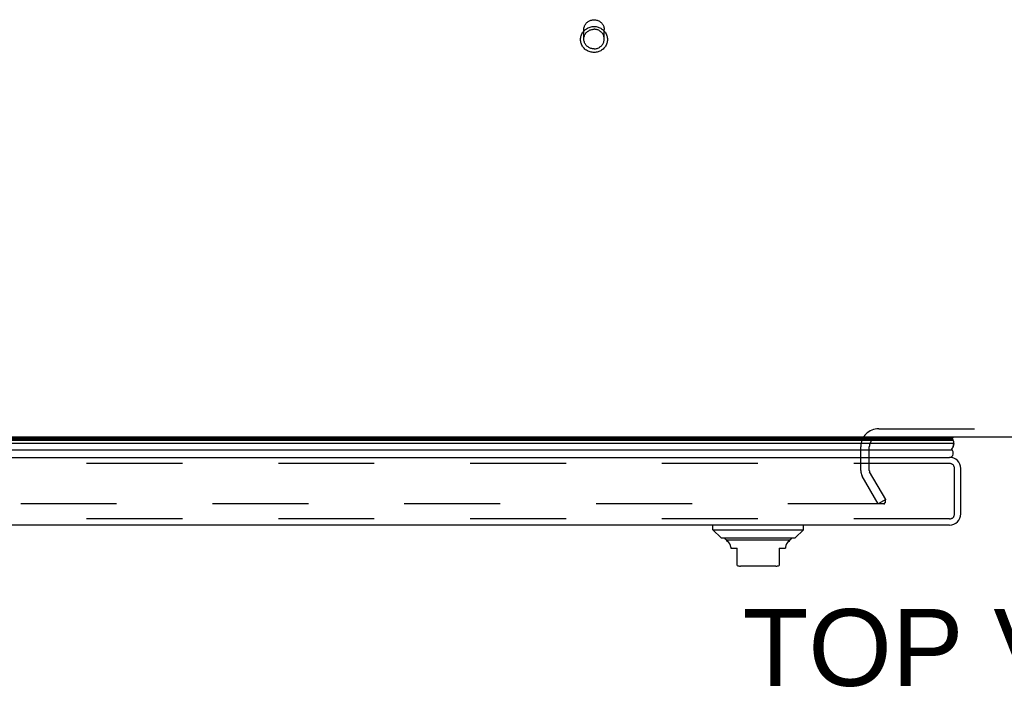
# Model space of a CAD drawing. Header units: inches. Extents: x 0 to 212, y 0 to 138.
# Tile 217 of 256: x 55 to 67, y 110 to 118. Entities that reach past the tile are written whole.
import ezdxf

# ---------------------------------------------------------------- set-up
doc = ezdxf.new("R2010")
doc.units = ezdxf.units.IN
doc.header["$LTSCALE"] = 11.6875
doc.header["$MEASUREMENT"] = 0
doc.linetypes.add('HIDDEN', pattern=[0.2, 0.1, -0.1])
doc.layers.get('0').update_dxf_attribs({"linetype": 'CONTINUOUS'})
for name, color, linetype in [('DEFAULT_2', 8, 'HIDDEN'), ('DIMENSIONS', 7, 'CONTINUOUS'), ('LEFTHAND_DOOR_ASSEMBLY', 7, 'CONTINUOUS')]:
    doc.layers.add(name, color=color, linetype=linetype)
doc.styles.get("Standard").update_dxf_attribs({"font": 'arial.ttf'})

msp = doc.modelspace()

# ---------------------------------------------------------------- linework, layer by layer
at = {"color": 7, "linetype": 'Continuous'}
msp.add_line((89.21, 113.14), (44.71, 113.14), dxfattribs=at)
at = {"layer": 'DEFAULT_2', "color": 8, "linetype": 'HIDDEN'}
for p, q in [((61.836, 117.994), (61.836, 118.11)), ((62.084, 117.994), (62.084, 118.11)), ((65.429, 113.244), (68.491, 113.244)), ((65.21, 112.736), (65.21, 113.025)), ((65.314, 112.735), (65.314, 113.025)), ((65.514, 112.38), (65.318, 112.719)), ((65.424, 112.328), (65.228, 112.667)), ((65.491, 112.328), (44.527, 112.328)), ((65.514, 112.38), (65.424, 112.328)), ((65.506, 112.393), (65.506, 112.341))]:
    msp.add_line(p, q, dxfattribs=at)
for points in [[(61.836, 118.11), (61.836, 118.119), (61.837, 118.128), (61.839, 118.138), (61.842, 118.147), (61.845, 118.156), (61.849, 118.164), (61.854, 118.172), (61.859, 118.18), (61.865, 118.188), (61.872, 118.195), (61.879, 118.201), (61.887, 118.207), (61.895, 118.212), (61.903, 118.217), (61.912, 118.221), (61.921, 118.224), (61.931, 118.226), (61.94, 118.228), (61.95, 118.229), (61.96, 118.23)], [(61.96, 118.23), (61.969, 118.229), (61.979, 118.228), (61.988, 118.226), (61.998, 118.224), (62.007, 118.221), (62.016, 118.217), (62.024, 118.212), (62.032, 118.207), (62.04, 118.201), (62.047, 118.195), (62.054, 118.188), (62.06, 118.18), (62.065, 118.172), (62.07, 118.164), (62.074, 118.156), (62.077, 118.147), (62.08, 118.138), (62.082, 118.128), (62.083, 118.119), (62.084, 118.11)], [(61.96, 117.83), (61.947, 117.83), (61.935, 117.832), (61.923, 117.834), (61.911, 117.837), (61.9, 117.841), (61.888, 117.846), (61.878, 117.851), (61.867, 117.857), (61.857, 117.864), (61.848, 117.872), (61.84, 117.881), (61.832, 117.89), (61.824, 117.899), (61.818, 117.909), (61.812, 117.92), (61.807, 117.93), (61.803, 117.942), (61.8, 117.953), (61.798, 117.965), (61.796, 117.976), (61.796, 117.988), (61.796, 118), (61.798, 118.012), (61.8, 118.024), (61.803, 118.035), (61.807, 118.046), (61.812, 118.057), (61.818, 118.068), (61.824, 118.078), (61.832, 118.087), (61.839, 118.096), (61.848, 118.105), (61.857, 118.112), (61.867, 118.119), (61.878, 118.126), (61.888, 118.131), (61.9, 118.136), (61.911, 118.14), (61.923, 118.143), (61.935, 118.145), (61.947, 118.147), (61.96, 118.147)], [(61.836, 117.994), (61.836, 118.003), (61.837, 118.013), (61.839, 118.022), (61.842, 118.031), (61.845, 118.04), (61.849, 118.048), (61.854, 118.057), (61.859, 118.064), (61.865, 118.072), (61.872, 118.079), (61.879, 118.085), (61.887, 118.091), (61.895, 118.096), (61.903, 118.101), (61.912, 118.105), (61.921, 118.108), (61.931, 118.11), (61.94, 118.112), (61.95, 118.113), (61.96, 118.114)], [(61.96, 118.147), (61.972, 118.147), (61.984, 118.145), (61.996, 118.143), (62.008, 118.14), (62.019, 118.136), (62.031, 118.131), (62.041, 118.126), (62.052, 118.119), (62.062, 118.112), (62.071, 118.105), (62.079, 118.096), (62.087, 118.087), (62.095, 118.078), (62.101, 118.068), (62.107, 118.057), (62.112, 118.046), (62.116, 118.035), (62.119, 118.024), (62.121, 118.012), (62.123, 118), (62.123, 117.989), (62.123, 117.977), (62.121, 117.965), (62.119, 117.953), (62.116, 117.942), (62.112, 117.931), (62.107, 117.92), (62.101, 117.909), (62.095, 117.899), (62.087, 117.89), (62.08, 117.881), (62.071, 117.872), (62.062, 117.865), (62.052, 117.857), (62.041, 117.851), (62.031, 117.846), (62.019, 117.841), (62.008, 117.837), (61.996, 117.834), (61.984, 117.832), (61.972, 117.83), (61.96, 117.83)], [(62.084, 117.994), (62.083, 118.003), (62.082, 118.013), (62.08, 118.022), (62.077, 118.031), (62.074, 118.04), (62.07, 118.048), (62.065, 118.057), (62.06, 118.064), (62.054, 118.072), (62.047, 118.079), (62.04, 118.085), (62.032, 118.091), (62.024, 118.096), (62.016, 118.101), (62.007, 118.105), (61.998, 118.108), (61.988, 118.11), (61.979, 118.112), (61.969, 118.113), (61.96, 118.114)], [(61.96, 117.874), (61.95, 117.875), (61.94, 117.876), (61.931, 117.878), (61.921, 117.88), (61.912, 117.883), (61.903, 117.887), (61.895, 117.892), (61.887, 117.897), (61.879, 117.903), (61.872, 117.909), (61.865, 117.916), (61.859, 117.924), (61.854, 117.931), (61.849, 117.94), (61.845, 117.948), (61.842, 117.957), (61.839, 117.966), (61.837, 117.975), (61.836, 117.985), (61.836, 117.994)], [(61.96, 117.874), (61.969, 117.875), (61.979, 117.876), (61.988, 117.878), (61.998, 117.88), (62.007, 117.883), (62.016, 117.887), (62.024, 117.892), (62.032, 117.897), (62.04, 117.903), (62.047, 117.909), (62.054, 117.916), (62.06, 117.924), (62.065, 117.931), (62.07, 117.94), (62.074, 117.948), (62.077, 117.957), (62.08, 117.966), (62.082, 117.975), (62.083, 117.985), (62.084, 117.994)], [(65.491, 112.328), (65.492, 112.328), (65.494, 112.328), (65.495, 112.328), (65.497, 112.329), (65.499, 112.33), (65.5, 112.33), (65.501, 112.331), (65.502, 112.332), (65.503, 112.334), (65.504, 112.335), (65.505, 112.336), (65.505, 112.338), (65.505, 112.339), (65.506, 112.341)], [(65.506, 112.341), (65.506, 112.341), (65.505, 112.342), (65.505, 112.344), (65.505, 112.345), (65.504, 112.346)]]:
    msp.add_lwpolyline(points, dxfattribs=at)
for centre, radius, start, end in [((65.429, 113.025), 0.219, 90, 180), ((65.429, 113.025), 0.115, 90, 180), ((65.347, 112.736), 0.137, 180, 210), ((65.347, 112.736), 0.033, 180, 210)]:
    msp.add_arc(centre, radius, start, end, dxfattribs=at)
at = {"layer": 'LEFTHAND_DOOR_ASSEMBLY', "color": 7, "linetype": 'Continuous'}
for p, q in [((66.343, 113.062), (43.7, 113.062)), ((43.709, 113.106), (66.334, 113.106)), ((43.716, 113.119), (66.327, 113.119)), ((43.718, 113.128), (66.325, 113.128)), ((66.346, 113.14), (66.325, 113.128)), ((66.327, 113.119), (66.33, 113.115)), ((66.33, 113.115), (66.331, 113.113)), ((66.331, 113.113), (66.332, 113.11)), ((66.332, 113.11), (66.334, 113.106)), ((43.728, 112.987), (66.315, 112.987)), ((66.32, 112.994), (66.315, 112.987)), ((63.408, 112.011), (63.408, 112.07)), ((63.408, 112.011), (64.511, 112.011)), ((63.507, 111.913), (63.408, 112.011)), ((64.412, 111.913), (64.511, 112.011)), ((64.511, 112.011), (64.511, 112.07)), ((63.507, 111.913), (64.412, 111.913)), ((64.343, 111.885), (63.576, 111.885)), ((63.625, 111.8), (63.625, 111.787)), ((63.625, 111.787), (63.704, 111.787)), ((63.704, 111.577), (63.704, 111.787)), ((64.215, 111.787), (64.294, 111.787)), ((64.215, 111.787), (64.215, 111.577)), ((64.294, 111.8), (64.294, 111.787)), ((64.176, 111.57), (63.743, 111.57))]:
    msp.add_line(p, q, dxfattribs=at)
at = {"layer": 'LEFTHAND_DOOR_ASSEMBLY', "color": 3, "linetype": 'Continuous'}
for p, q in [((43.75, 112.895), (66.293, 112.895)), ((66.428, 112.205), (66.428, 112.76)), ((66.293, 112.07), (43.75, 112.07))]:
    msp.add_line(p, q, dxfattribs=at)
at = {"layer": 'LEFTHAND_DOOR_ASSEMBLY', "color": 8, "linetype": 'HIDDEN'}
for p, q in [((66.293, 112.82), (43.75, 112.82)), ((66.353, 112.205), (66.353, 112.76)), ((66.293, 112.145), (43.75, 112.145))]:
    msp.add_line(p, q, dxfattribs=at)
at = {"layer": 'LEFTHAND_DOOR_ASSEMBLY', "color": 7, "linetype": 'Continuous'}
msp.add_lwpolyline([(66.343, 113.062), (66.343, 113.055), (66.342, 113.047), (66.34, 113.039), (66.338, 113.031), (66.336, 113.024), (66.333, 113.016), (66.329, 113.009), (66.325, 113.001), (66.32, 112.994)], dxfattribs=at)
for centre, radius, start, end in [((66.298, 113.116), 0.03, 6.412, 23.7978), ((66.287, 113.073), 0.0569, 348.7115, 34.5669), ((66.288, 112.945), 0.05, 275.2617, 57.3282), ((63.595, 111.934), 0.0492, 206.1149, 270), ((63.595, 111.885), 0.0197, 179.8854, 240), ((63.546, 111.8), 0.0787, 0, 60), ((64.373, 111.8), 0.0787, 120, 180), ((64.324, 111.934), 0.0492, 270, 333.8851), ((64.324, 111.885), 0.0197, 300, 0.1146), ((63.743, 111.688), 0.118, 250.5215, 270), ((64.176, 111.688), 0.118, 270, 289.4747)]:
    msp.add_arc(centre, radius, start, end, dxfattribs=at)
at = {"layer": 'LEFTHAND_DOOR_ASSEMBLY', "color": 3, "linetype": 'Continuous'}
for centre, start, end in [((66.293, 112.76), 0, 90), ((66.293, 112.205), 270, 360)]:
    msp.add_arc(centre, 0.135, start, end, dxfattribs=at)
at = {"layer": 'LEFTHAND_DOOR_ASSEMBLY', "color": 8, "linetype": 'HIDDEN'}
for centre, start, end in [((66.293, 112.76), 0, 90), ((66.293, 112.205), 270, 360)]:
    msp.add_arc(centre, 0.06, start, end, dxfattribs=at)
at = {"layer": 'LEFTHAND_DOOR_ASSEMBLY', "color": 7, "linetype": 'Continuous'}
for start_param, end_param in [(-0.467087, -0.001474), (0.260445, 0.346101)]:
    msp.add_ellipse((66.078, 113.063), major_axis=(0.265, 0), ratio=0.632157, start_param=start_param, end_param=end_param, dxfattribs=at)

# ---------------------------------------------------------------- texts
at = {"layer": 'DIMENSIONS', "color": 2, "linetype": 'Continuous', "insert": (66.972, 111.046), "char_height": 0.9375, "width": 6.38824, "attachment_point": 2, "line_spacing_factor": 0.9}
msp.add_mtext('TOP VIEW', dxfattribs=at)

doc.saveas('drawing.dxf')
